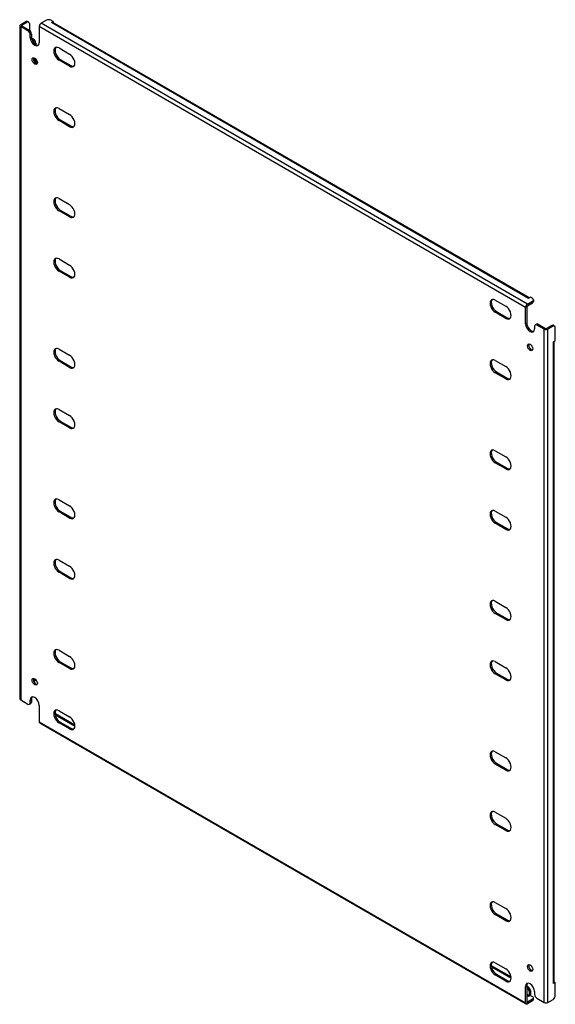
# Model space of a CAD drawing. Header units: inches. Extents: x 10 to 138, y 5 to 73.
# Tile 2 of 2: x 117 to 138, y 35 to 73. Entities that reach past the tile are written whole.
import ezdxf

# ---------------------------------------------------------------- set-up
doc = ezdxf.new("R2010")
doc.units = ezdxf.units.IN
doc.header["$MEASUREMENT"] = 0
doc.layers.add('Visible Edges(ANSI)', color=7, linetype='Continuous', lineweight=25)
doc.layers.add('Visible Tangent Edges(ANSI)', color=7, linetype='Continuous', lineweight=25)

msp = doc.modelspace()

# ---------------------------------------------------------------- linework, layer by layer
at = {"layer": 'Visible Edges(ANSI)'}
for p, q in [((118.115, 73.1), (117.911, 72.983)), ((118.38, 73.049), (118.292, 73.1)), ((117.087, 72.891), (117.087, 46.728)), ((117.116, 72.932), (117.319, 73.049)), ((117.399, 72.687), (117.116, 72.851)), ((117.164, 72.904), (117.367, 73.021)), ((117.164, 72.879), (117.447, 72.715)), ((117.382, 73.055), (117.43, 73.028)), ((117.456, 72.97), (117.456, 72.709)), ((117.841, 72.861), (117.841, 72.228)), ((118.31, 73.009), (118.38, 73.049)), ((118.31, 73.009), (118.31, 73.009)), ((118.31, 73.009), (118.31, 73.009)), ((136.901, 62.309), (118.359, 73.014)), ((118.38, 73.049), (118.38, 73.002)), ((117.488, 72.432), (117.488, 72.534)), ((117.536, 72.562), (117.536, 72.46)), ((117.54, 72.411), (117.615, 72.368)), ((117.559, 72.345), (117.567, 72.34)), ((117.703, 72.215), (117.703, 72.159)), ((118.608, 72.022), (119.019, 71.784)), ((117.655, 71.637), (117.655, 71.476)), ((117.703, 71.6), (117.703, 71.429)), ((118.656, 71.576), (119.067, 71.339)), ((119.019, 71.311), (118.608, 71.548)), ((118.608, 69.675), (119.019, 69.437)), ((119.019, 68.963), (118.608, 69.201)), ((118.656, 69.229), (119.067, 68.991)), ((118.608, 66.17), (119.019, 65.933)), ((119.019, 65.459), (118.608, 65.697)), ((118.656, 65.724), (119.067, 65.487)), ((118.608, 63.823), (119.019, 63.585)), ((119.019, 63.112), (118.608, 63.349)), ((118.656, 63.377), (119.067, 63.139)), ((135.578, 62.224), (135.99, 61.986)), ((136.826, 62.062), (137.03, 62.18)), ((136.826, 62.006), (137.03, 62.124)), ((136.916, 62.036), (136.868, 62.008)), ((136.872, 62.292), (136.871, 62.292)), ((136.871, 62.292), (136.872, 62.292)), ((136.942, 62.333), (136.872, 62.292)), ((137.03, 62.282), (136.942, 62.333)), ((137.067, 62.231), (137.067, 62.175)), ((135.99, 61.513), (135.578, 61.751)), ((135.626, 61.778), (136.038, 61.541)), ((136.756, 61.307), (136.756, 61.941)), ((136.804, 61.969), (136.804, 61.335)), ((137.136, 61.262), (137.184, 61.29)), ((137.482, 61.092), (137.198, 61.256)), ((137.246, 61.284), (137.53, 61.12)), ((137.777, 61.238), (137.574, 61.12)), ((137.888, 61.216), (137.84, 61.244)), ((137.11, 61.205), (137.11, 61.103)), ((137.825, 61.21), (137.622, 61.092)), ((137.914, 60.649), (137.914, 61.159)), ((137.844, 60.608), (137.914, 60.649)), ((137.844, 60.608), (137.844, 60.608)), ((137.844, 60.608), (137.844, 60.608)), ((137.873, 35.71), (137.873, 60.625)), ((118.608, 60.318), (119.019, 60.081)), ((119.019, 59.607), (118.608, 59.845)), ((118.656, 59.873), (119.067, 59.635)), ((135.578, 59.877), (135.99, 59.639)), ((135.99, 59.165), (135.578, 59.403)), ((135.626, 59.431), (136.038, 59.193)), ((118.608, 57.971), (119.019, 57.733)), ((119.019, 57.26), (118.608, 57.497)), ((118.656, 57.525), (119.067, 57.288)), ((135.578, 56.372), (135.99, 56.135)), ((135.99, 55.661), (135.578, 55.899)), ((135.626, 55.926), (136.038, 55.689)), ((118.608, 54.467), (119.019, 54.229)), ((119.019, 53.755), (118.608, 53.993)), ((118.656, 54.021), (119.067, 53.783)), ((135.578, 54.025), (135.99, 53.787)), ((135.626, 53.579), (136.038, 53.341)), ((135.99, 53.314), (135.578, 53.551)), ((118.608, 52.119), (119.019, 51.882)), ((118.656, 51.673), (119.067, 51.436)), ((119.019, 51.408), (118.608, 51.646)), ((135.578, 50.52), (135.99, 50.283)), ((135.99, 49.809), (135.578, 50.047)), ((135.626, 50.075), (136.038, 49.837)), ((118.608, 48.615), (119.019, 48.377)), ((119.019, 47.904), (118.608, 48.141)), ((118.656, 48.169), (119.067, 47.931)), ((135.578, 48.173), (135.99, 47.935)), ((117.655, 47.515), (117.655, 47.453)), ((135.99, 47.462), (135.578, 47.699)), ((135.626, 47.727), (136.038, 47.49)), ((117.677, 47.424), (117.63, 47.396)), ((117.116, 46.688), (117.399, 46.524)), ((117.536, 46.705), (117.536, 46.603)), ((117.462, 46.518), (117.51, 46.546)), ((117.488, 46.575), (117.488, 46.677)), ((117.841, 46.473), (117.841, 45.839)), ((118.459, 46.106), (119.224, 45.664)), ((118.468, 46.156), (119.221, 45.722)), ((118.608, 46.267), (119.019, 46.03)), ((117.862, 45.794), (136.777, 34.873)), ((119.019, 45.556), (118.608, 45.794)), ((118.656, 45.821), (119.067, 45.584)), ((135.578, 44.669), (135.99, 44.431)), ((135.99, 43.957), (135.578, 44.195)), ((135.626, 44.223), (136.038, 43.985)), ((135.578, 42.321), (135.99, 42.084)), ((135.99, 41.61), (135.578, 41.848)), ((135.626, 41.875), (136.038, 41.638)), ((135.578, 38.817), (135.99, 38.579)), ((135.99, 38.106), (135.578, 38.343)), ((135.626, 38.371), (136.038, 38.133)), ((135.421, 36.368), (136.191, 35.924)), ((135.578, 36.469), (135.99, 36.232)), ((135.429, 36.308), (136.195, 35.866)), ((135.99, 35.758), (135.578, 35.996)), ((135.626, 36.024), (136.038, 35.786)), ((137.914, 35.71), (137.844, 35.67)), ((137.844, 35.67), (137.844, 35.67)), ((137.844, 35.67), (137.844, 35.67)), ((137.873, 35.734), (137.914, 35.71)), ((137.914, 35.2), (137.914, 35.71)), ((136.756, 34.919), (136.756, 35.552)), ((136.804, 35.58), (136.804, 34.947)), ((136.804, 35.57), (136.853, 35.541)), ((136.804, 35.514), (136.805, 35.514)), ((136.942, 35.204), (136.872, 35.164)), ((136.893, 35.361), (136.893, 35.202)), ((136.942, 35.388), (136.942, 35.23)), ((136.942, 35.204), (137.03, 35.154)), ((137.11, 35.348), (137.11, 35.246)), ((137.03, 35.051), (136.826, 34.934)), ((137.03, 34.996), (136.826, 34.878)), ((136.871, 35.164), (136.872, 35.164)), ((136.872, 35.164), (136.871, 35.164)), ((137.067, 35.047), (137.067, 35.103)), ((137.198, 35.093), (137.482, 34.929)), ((137.622, 34.929), (137.825, 35.047))]:
    msp.add_line(p, q, dxfattribs=at)
for centre, major_axis, start_param, end_param in [((118.203, 73.049), (0.125, 0), 0.785398, 2.356194), ((117.186, 72.891), (-0.099, 0), 5.497787, 7.068583), ((117.186, 72.891), (-0.031, 0), 5.497787, 7.068583), ((117.319, 72.947), (0.063, 0.108), 0, 0.785398), ((117.367, 72.919), (0.063, 0.108), 5.497787, 7.068583), ((117.447, 72.613), (-0.063, 0.108), 3.926991, 5.497787), ((117.911, 72.902), (0.0495, 0.0857), 0.785398, 2.356194), ((118.31, 72.928), (0.0495, 0.0857), 0, 0.785398), ((117.399, 72.585), (0.062, -0.108), 0.785398, 2.356194), ((117.664, 72.33), (0.125, -0.217), 3.926991, 7.068583), ((117.712, 72.358), (0.125, -0.217), 3.926991, 6.089646), ((117.567, 72.238), (0.062, -0.108), 0.887242, 2.356194), ((117.615, 72.266), (-0.063, 0.108), 3.926991, 5.497787), ((118.608, 71.785), (-0.145, 0.251), 5.497787, 8.63938), ((118.656, 71.813), (-0.145, 0.251), 0.166574, 2.356194), ((117.712, 71.541), (-0.073, 0.126), 0.338008, 2.803584), ((119.019, 71.548), (0.145, -0.251), 5.497787, 8.63938), ((119.067, 71.575), (0.145, -0.251), 5.497787, 6.116612), ((118.608, 69.438), (-0.145, 0.251), 5.497787, 8.63938), ((118.656, 69.466), (-0.145, 0.251), 0.166574, 2.356194), ((119.019, 69.2), (0.145, -0.251), 5.497787, 8.63938), ((119.067, 69.228), (0.145, -0.251), 5.497787, 6.116612), ((118.608, 65.933), (-0.145, 0.251), 5.497787, 8.63938), ((118.656, 65.961), (-0.145, 0.251), 0.166574, 2.356194), ((119.019, 65.696), (0.145, -0.251), 5.497787, 8.63938), ((119.067, 65.724), (0.145, -0.251), 5.497787, 6.116612), ((118.608, 63.586), (-0.145, 0.251), 5.497787, 8.63938), ((118.656, 63.614), (-0.145, 0.251), 0.166574, 2.356194), ((119.019, 63.348), (0.145, -0.251), 5.497787, 8.63938), ((119.067, 63.376), (0.145, -0.251), 5.497787, 6.116612), ((135.578, 61.987), (-0.145, 0.251), 5.497787, 8.63938), ((135.626, 62.015), (-0.145, 0.251), 0.166574, 2.356194), ((136.826, 61.981), (0.0495, 0.0857), 0.785398, 2.356194), ((136.826, 61.981), (0.0155, 0.0268), 0.785398, 2.356194), ((136.805, 62.117), (0.062, -0.108), 5.726091, 6.840784), ((136.872, 62.211), (0.0495, 0.0857), 0.721823, 0.785398), ((136.853, 62.144), (0.062, -0.108), 0, 0.557599), ((136.942, 62.231), (0.125, 0), 5.497787, 7.068583), ((136.942, 62.175), (0.125, 0), 5.497787, 6.283185), ((135.99, 61.75), (0.145, -0.251), 5.497787, 8.63938), ((136.038, 61.777), (0.145, -0.251), 5.497787, 6.116612), ((136.933, 61.205), (0.125, -0.217), 3.926991, 7.068583), ((136.981, 61.233), (0.125, -0.217), 3.926991, 6.089646), ((137.198, 61.154), (-0.063, 0.108), 5.497787, 7.068583), ((137.246, 61.182), (-0.063, 0.108), 5.497787, 6.283185), ((137.777, 61.136), (0.063, 0.108), 0, 0.785398), ((137.825, 61.108), (0.062, 0.108), 5.497787, 7.068583), ((137.552, 61.133), (0.099, 0), 3.926991, 5.497787), ((137.552, 61.133), (0.031, 0), 3.926991, 5.497787), ((136.981, 60.416), (-0.073, 0.126), 0.338008, 2.803584), ((137.774, 60.649), (0.099, 0), 5.497787, 5.561362), ((118.608, 60.082), (-0.145, 0.251), 5.497787, 8.63938), ((118.656, 60.109), (-0.145, 0.251), 0.166574, 2.356194), ((119.019, 59.844), (0.145, -0.251), 5.497787, 8.63938), ((135.578, 59.64), (-0.145, 0.251), 5.497787, 8.63938), ((135.626, 59.668), (-0.145, 0.251), 0.166574, 2.356194), ((119.067, 59.872), (0.145, -0.251), 5.497787, 6.116612), ((135.99, 59.402), (0.145, -0.251), 5.497787, 8.63938), ((136.038, 59.43), (0.145, -0.251), 5.497787, 6.116612), ((118.608, 57.734), (-0.145, 0.251), 5.497787, 8.63938), ((118.656, 57.762), (-0.145, 0.251), 0.166574, 2.356194), ((119.019, 57.497), (0.145, -0.251), 5.497787, 8.63938), ((119.067, 57.524), (0.145, -0.251), 5.497787, 6.116612), ((135.578, 56.135), (-0.145, 0.251), 5.497787, 8.63938), ((135.626, 56.163), (-0.145, 0.251), 0.166574, 2.356194), ((135.99, 55.898), (0.145, -0.251), 5.497787, 8.63938), ((136.038, 55.926), (0.145, -0.251), 5.497787, 6.116612), ((118.608, 54.23), (-0.145, 0.251), 5.497787, 8.63938), ((118.656, 54.258), (-0.145, 0.251), 0.166574, 2.356194), ((119.019, 53.992), (0.145, -0.251), 5.497787, 8.63938), ((135.578, 53.788), (-0.145, 0.251), 5.497787, 8.63938), ((135.626, 53.816), (-0.145, 0.251), 0.166574, 2.356194), ((119.067, 54.02), (0.145, -0.251), 5.497787, 6.116612), ((135.99, 53.55), (0.145, -0.251), 5.497787, 8.63938), ((136.038, 53.578), (0.145, -0.251), 5.497787, 6.116612), ((118.608, 51.882), (-0.145, 0.251), 5.497787, 8.63938), ((118.656, 51.91), (-0.145, 0.251), 0.166574, 2.356194), ((119.019, 51.645), (0.145, -0.251), 5.497787, 8.63938), ((119.067, 51.672), (0.145, -0.251), 5.497787, 6.116612), ((135.578, 50.284), (-0.145, 0.251), 5.497787, 8.63938), ((135.626, 50.311), (-0.145, 0.251), 0.166574, 2.356194), ((135.99, 50.046), (0.145, -0.251), 5.497787, 8.63938), ((136.038, 50.074), (0.145, -0.251), 5.497787, 6.116612), ((118.608, 48.378), (-0.145, 0.251), 5.497787, 8.63938), ((118.656, 48.406), (-0.145, 0.251), 0.166574, 2.356194), ((119.019, 48.14), (0.145, -0.251), 5.497787, 8.63938), ((135.578, 47.936), (-0.145, 0.251), 5.497787, 8.63938), ((119.067, 48.168), (0.145, -0.251), 5.497787, 6.116612), ((135.626, 47.964), (-0.145, 0.251), 0.166574, 2.356194), ((135.99, 47.699), (0.145, -0.251), 5.497787, 8.63938), ((117.712, 47.419), (-0.073, 0.126), 0.338008, 2.803584), ((117.567, 47.504), (0.062, -0.108), 0.012335, 0.785398), ((117.615, 47.532), (0.063, -0.108), 0, 0.762813), ((136.038, 47.726), (0.145, -0.251), 5.497787, 6.116612), ((117.186, 46.728), (-0.099, 0), 0, 0.785398), ((117.664, 46.575), (-0.125, 0.217), 3.926991, 7.068583), ((117.712, 46.603), (-0.125, 0.217), 0.193539, 0.785398), ((117.399, 46.626), (0.063, -0.108), 5.497787, 7.068583), ((117.447, 46.654), (0.063, -0.108), 0, 0.785398), ((118.608, 46.031), (-0.145, 0.251), 5.497787, 8.63938), ((118.656, 46.058), (-0.145, 0.251), 0.166574, 2.356194), ((118.468, 46.054), (-0.062, 0.108), 5.497787, 5.695787), ((119.019, 45.793), (0.145, -0.251), 5.497787, 8.63938), ((117.911, 45.88), (-0.0495, -0.0857), 5.497787, 6.283185), ((119.067, 45.821), (0.145, -0.251), 5.497787, 6.116612), ((135.578, 44.432), (-0.145, 0.251), 5.497787, 8.63938), ((135.626, 44.46), (-0.145, 0.251), 0.166574, 2.356194), ((135.99, 44.194), (0.145, -0.251), 5.497787, 8.63938), ((136.038, 44.222), (0.145, -0.251), 5.497787, 6.116612), ((135.578, 42.084), (-0.145, 0.251), 5.497787, 8.63938), ((135.626, 42.112), (-0.145, 0.251), 0.166574, 2.356194), ((135.99, 41.847), (0.145, -0.251), 5.497787, 8.63938), ((136.038, 41.875), (0.145, -0.251), 5.497787, 6.116612), ((135.578, 38.58), (-0.145, 0.251), 5.497787, 8.63938), ((135.626, 38.608), (-0.145, 0.251), 0.166574, 2.356194), ((135.99, 38.342), (0.145, -0.251), 5.497787, 8.63938), ((136.038, 38.37), (0.145, -0.251), 5.497787, 6.116612), ((135.578, 36.233), (-0.145, 0.251), 5.497787, 8.63938), ((135.626, 36.26), (-0.145, 0.251), 0.166574, 2.356194), ((136.981, 36.295), (-0.073, 0.126), 0.338008, 2.803584), ((135.99, 35.995), (0.145, -0.251), 5.497787, 8.63938), ((136.038, 36.023), (0.145, -0.251), 5.497787, 6.116612), ((136.933, 35.45), (-0.125, 0.217), 3.926991, 7.068583), ((136.981, 35.478), (-0.125, 0.217), 0.193539, 0.785398), ((137.774, 35.71), (0.099, 0), 5.497787, 6.283185), ((136.805, 35.412), (0.062, -0.108), 0.785398, 2.356194), ((136.853, 35.439), (-0.063, 0.108), 3.926991, 5.497787), ((136.872, 35.189), (0.0495, 0.0857), 5.177171, 5.497787), ((137.198, 35.195), (-0.062, 0.108), 0.785398, 2.356194), ((136.826, 34.959), (-0.0495, -0.0857), 5.497787, 7.068583), ((136.826, 34.959), (-0.0155, -0.0268), 5.497787, 7.068583), ((136.872, 35.189), (0.0155, 0.0268), 3.926991, 5.497787), ((136.942, 35.103), (0.125, 0), 5.497787, 7.068583), ((136.942, 35.047), (0.125, 0), 5.497787, 6.283185), ((137.552, 34.97), (0.099, 0), 3.926991, 5.497787), ((137.825, 35.149), (-0.063, -0.108), 0.785398, 2.356194)]:
    msp.add_ellipse(centre, major_axis=major_axis, ratio=0.57735, start_param=start_param, end_param=end_param, dxfattribs=at)
for centre, major_axis in [((117.664, 71.513), (0.072, -0.126)), ((136.933, 60.389), (0.072, -0.126)), ((117.664, 47.392), (-0.072, 0.126)), ((136.933, 36.267), (-0.072, 0.126))]:
    msp.add_ellipse(centre, major_axis=major_axis, ratio=0.57735, dxfattribs=at)
at = {"layer": 'Visible Tangent Edges(ANSI)'}
for p, q in [((117.116, 72.851), (117.116, 46.688)), ((117.164, 72.879), (117.164, 72.904)), ((117.319, 73.049), (117.367, 73.021)), ((117.447, 72.715), (117.399, 72.687)), ((136.756, 61.941), (117.841, 72.861)), ((136.826, 62.062), (117.911, 72.983)), ((136.872, 62.292), (118.31, 73.009)), ((117.488, 72.534), (117.536, 72.562)), ((117.488, 72.432), (117.536, 72.46)), ((117.615, 72.368), (117.567, 72.34)), ((117.662, 72.191), (117.703, 72.215)), ((118.608, 71.548), (118.656, 71.576)), ((119.019, 71.311), (119.067, 71.339)), ((118.608, 69.201), (118.656, 69.229)), ((119.019, 68.963), (119.067, 68.991)), ((118.608, 65.697), (118.656, 65.724)), ((119.019, 65.459), (119.067, 65.487)), ((118.608, 63.349), (118.656, 63.377)), ((119.019, 63.112), (119.067, 63.139)), ((137.03, 62.18), (137.03, 62.124)), ((135.578, 61.751), (135.626, 61.778)), ((135.99, 61.513), (136.038, 61.541)), ((136.756, 61.307), (136.804, 61.335)), ((137.198, 61.256), (137.246, 61.284)), ((137.777, 61.238), (137.825, 61.21)), ((137.482, 34.929), (137.482, 61.092)), ((137.622, 34.929), (137.622, 61.092)), ((137.844, 35.67), (137.844, 60.608)), ((118.608, 59.845), (118.656, 59.873)), ((119.019, 59.607), (119.067, 59.635)), ((135.578, 59.403), (135.626, 59.431)), ((135.99, 59.165), (136.038, 59.193)), ((118.608, 57.497), (118.656, 57.525)), ((119.019, 57.26), (119.067, 57.288)), ((135.578, 55.899), (135.626, 55.926)), ((135.99, 55.661), (136.038, 55.689)), ((118.608, 53.993), (118.656, 54.021)), ((119.019, 53.755), (119.067, 53.783)), ((135.578, 53.551), (135.626, 53.579)), ((135.99, 53.314), (136.038, 53.341)), ((118.608, 51.646), (118.656, 51.673)), ((119.019, 51.408), (119.067, 51.436)), ((135.578, 50.047), (135.626, 50.075)), ((135.99, 49.809), (136.038, 49.837)), ((118.608, 48.141), (118.656, 48.169)), ((119.019, 47.904), (119.067, 47.931)), ((117.702, 47.48), (117.655, 47.453)), ((135.578, 47.699), (135.626, 47.727)), ((135.99, 47.462), (136.038, 47.49)), ((117.488, 46.677), (117.536, 46.705)), ((117.536, 46.603), (117.488, 46.575)), ((118.452, 46.147), (118.468, 46.156)), ((117.841, 45.839), (136.756, 34.919)), ((118.608, 45.794), (118.656, 45.821)), ((119.019, 45.556), (119.067, 45.584)), ((135.578, 44.195), (135.626, 44.223)), ((135.99, 43.957), (136.038, 43.985)), ((135.578, 41.848), (135.626, 41.875)), ((135.99, 41.61), (136.038, 41.638)), ((135.578, 38.343), (135.626, 38.371)), ((135.99, 38.106), (136.038, 38.133)), ((135.578, 35.996), (135.626, 36.024)), ((135.99, 35.758), (136.038, 35.786)), ((136.756, 35.552), (136.804, 35.58)), ((136.893, 35.202), (136.804, 35.254)), ((136.853, 35.541), (136.805, 35.514)), ((136.893, 35.361), (136.942, 35.388)), ((136.872, 35.164), (136.804, 35.203)), ((136.826, 34.934), (136.804, 34.947)), ((137.03, 35.051), (137.03, 34.996))]:
    msp.add_line(p, q, dxfattribs=at)

doc.saveas('drawing.dxf')
